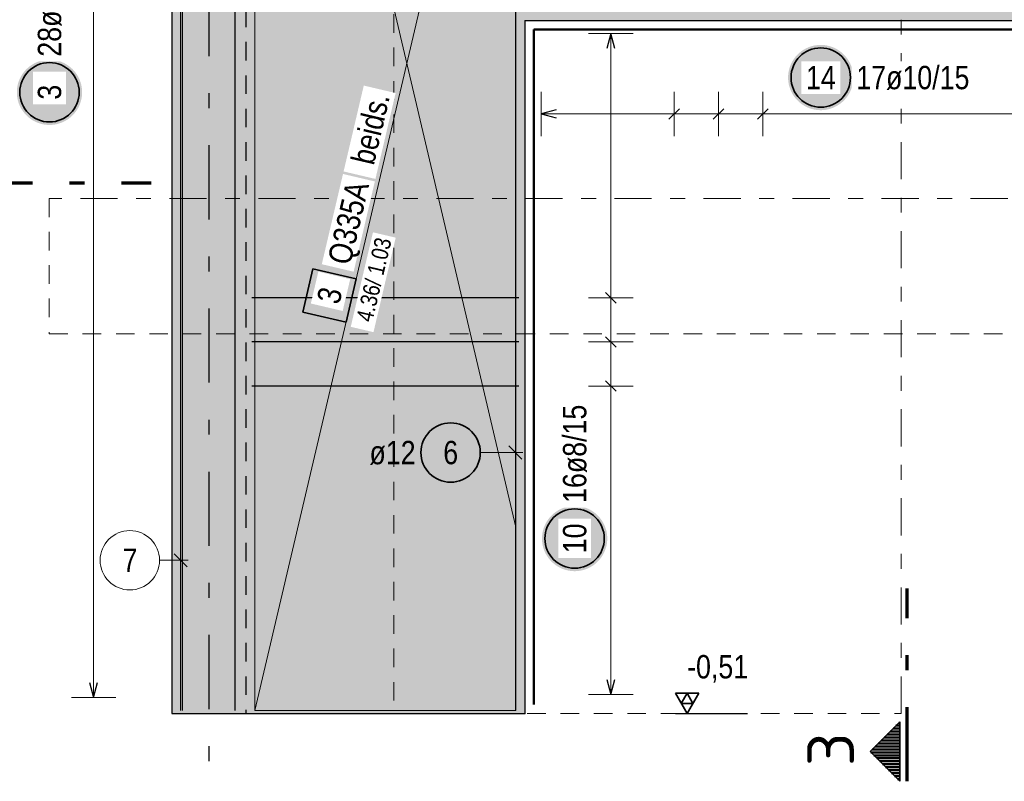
# Model space of a CAD drawing. Header units: millimetres. Extents: x -20 to 84, y 0 to 50.
# Tile 13 of 22: x 36.38 to 43.01, y 28.27 to 33.4. Entities that reach past the tile are written whole.
import ezdxf
from ezdxf.enums import TextEntityAlignment as Align

# ---------------------------------------------------------------- set-up
doc = ezdxf.new("R2010")
doc.units = ezdxf.units.MM
for name, pattern in [('DASHDOT', [1, 0.5, -0.25, 0, -0.25]), ('DASHDOTX2', [2, 1, -0.5, 0, -0.5]), ('HIDDEN', [0.375, 0.25, -0.125])]:
    doc.linetypes.add(name, pattern=pattern)
for name, color, linetype, lineweight in [('Achsen', 7, 'Continuous', 20), ('Bewehrung', 7, 'Continuous', 20), ('Schraffuren', 7, 'Continuous', 20)]:
    doc.layers.add(name, color=color, linetype=linetype, lineweight=lineweight)
doc.styles.add('Arial Narrow', font='ARIALN.TTF')
doc.styles.add('isocp', font='isocp', dxfattribs={"width": 1.1})
doc.dimstyles.new('Arch_Strakon_dimstyle', dxfattribs={"dimtxt": 17.5, "dimasz": 1, "dimexe": 1.25, "dimexo": 0.0625, "dimgap": 1, "dimtad": 0, "dimdec": 5, "dimzin": 12, "dimdsep": 46, "dimtxsty": 'Arial Narrow', "dimblk": 'Arrowhead_Tick', "dimsah": 1, "dimcen": 0, "dimse1": 1, "dimse2": 1, "dimclrd": 6, "dimclrt": 2, "dimazin": 0, "dimtfac": 1, "dimtdec": 4, "dimtmove": 0, "dimatfit": 3, "dimldrblk": 'NONE', "dimfxl": 1, "dimtvp": 1, "dimtolj": 1, "dimtzin": 0, "dimlwd": 13, "dimarcsym": 2})

# ---------------------------------------------------------------- blocks, each defined once
blk = doc.blocks.new('Arrowhead_Tick')
at = {"color": 0, "linetype": 'Continuous', "lineweight": -2, "ltscale": 0.5}
for p, q in [((0, 20), (0, -10)), ((-1, 0), (0, 0)), ((10, 0), (0, 0))]:
    blk.add_line(p, q, dxfattribs=at)
at = {"color": 2, "linetype": 'Continuous', "lineweight": 35, "ltscale": 0.5}
blk.add_line((4.42, 4.42), (-4.42, -4.42), dxfattribs=at)
blk = doc.blocks.new('*D11')
at = {"layer": 'Bewehrung', "color": 6, "linetype": 'Continuous', "lineweight": 13}
blk.add_line((38.4964, 34.0121), (39.7733, 34.0121), dxfattribs=at)
at = {"layer": 'Defpoints', "color": 0}
for p in [(39.7833, 34.0121), (38.4864, 33.4521), (39.7833, 33.3921)]:
    blk.add_point(p, dxfattribs=at)
at = {"layer": 'Bewehrung', "color": 6, "lineweight": 13, "xscale": 0.01, "yscale": 0.01, "zscale": 0.01}
blk.add_blockref('Arrowhead_Tick', (39.7833, 34.0121), dxfattribs=at)
at = {"layer": 'Bewehrung', "color": 6, "lineweight": 13, "xscale": 0.01, "yscale": 0.01, "zscale": 0.01, "rotation": 180}
blk.add_blockref('Arrowhead_Tick', (38.4864, 34.0121), dxfattribs=at)
at = {"layer": 'Bewehrung', "color": 2, "lineweight": -2, "insert": (39.1349, 34.1514), "char_height": 0.175, "attachment_point": 5, "style": 'Arial Narrow'}
blk.add_mtext('\\A1;65', dxfattribs=at)
blk = doc.blocks.new('_None')

msp = doc.modelspace()

# ---------------------------------------------------------------- hatches: boundary and pattern name
at = {"lineweight": 25, "true_color": 0xffffff}
for points in [[(41.997409, 33.00735), (41.997275, 33.015027), (41.996873, 33.022696), (41.996203, 33.030346), (41.995268, 33.037968), (41.994066, 33.045552), (41.992601, 33.05309), (41.990874, 33.060572), (41.988886, 33.06799), (41.986641, 33.075333), (41.984141, 33.082594), (41.981389, 33.089763), (41.978389, 33.096832), (41.975143, 33.103791), (41.971657, 33.110633), (41.967934, 33.11735), (41.963979, 33.123932), (41.959797, 33.130372), (41.955392, 33.136662), (41.950771, 33.142795), (41.945938, 33.148763), (41.9409, 33.154558), (41.935663, 33.160174), (41.930233, 33.165604), (41.924617, 33.170841), (41.918822, 33.175879), (41.912854, 33.180712), (41.906721, 33.185333), (41.900431, 33.189738), (41.893991, 33.19392), (41.887409, 33.197875), (41.880692, 33.201598), (41.87385, 33.205084), (41.866891, 33.20833), (41.859822, 33.21133), (41.852653, 33.214082), (41.845392, 33.216582), (41.838049, 33.218827), (41.830631, 33.220815), (41.823149, 33.222542), (41.815611, 33.224007), (41.808027, 33.225209), (41.800405, 33.226144), (41.792755, 33.226814), (41.785086, 33.227216), (41.777409, 33.22735), (41.769731, 33.227216), (41.762062, 33.226814), (41.754412, 33.226144), (41.746791, 33.225209), (41.739206, 33.224007), (41.731668, 33.222542), (41.724186, 33.220815), (41.716768, 33.218827), (41.709425, 33.216582), (41.702164, 33.214082), (41.694995, 33.21133), (41.687927, 33.20833), (41.680967, 33.205084), (41.674125, 33.201598), (41.667409, 33.197875), (41.660826, 33.19392), (41.654386, 33.189738), (41.648096, 33.185333), (41.641963, 33.180712), (41.635995, 33.175879), (41.6302, 33.170841), (41.624584, 33.165604), (41.619154, 33.160174), (41.613917, 33.154558), (41.608879, 33.148763), (41.604046, 33.142795), (41.599425, 33.136662), (41.59502, 33.130372), (41.590838, 33.123932), (41.586883, 33.11735), (41.58316, 33.110633), (41.579674, 33.103791), (41.576429, 33.096832), (41.573428, 33.089763), (41.570676, 33.082594), (41.568176, 33.075333), (41.565931, 33.06799), (41.563944, 33.060572), (41.562216, 33.05309), (41.560751, 33.045552), (41.55955, 33.037968), (41.558614, 33.030346), (41.557945, 33.022696), (41.557543, 33.015027), (41.557409, 33.00735), (41.557543, 32.999672), (41.557945, 32.992003), (41.558614, 32.984353), (41.55955, 32.976731), (41.560751, 32.969147), (41.562216, 32.961609), (41.563944, 32.954127), (41.565931, 32.946709), (41.568176, 32.939366), (41.570676, 32.932105), (41.573428, 32.924936), (41.576429, 32.917868), (41.579674, 32.910908), (41.58316, 32.904066), (41.586883, 32.89735), (41.590838, 32.890767), (41.59502, 32.884327), (41.599425, 32.878037), (41.604046, 32.871904), (41.608879, 32.865936), (41.613917, 32.860141), (41.619154, 32.854525), (41.624584, 32.849095), (41.6302, 32.843858), (41.635995, 32.83882), (41.641963, 32.833987), (41.648096, 32.829366), (41.654386, 32.824961), (41.660826, 32.820779), (41.667409, 32.816824), (41.674125, 32.813101), (41.680967, 32.809615), (41.687927, 32.80637), (41.694995, 32.803369), (41.702164, 32.800617), (41.709425, 32.798117), (41.716768, 32.795872), (41.724186, 32.793885), (41.731668, 32.792157), (41.739206, 32.790692), (41.746791, 32.789491), (41.754412, 32.788555), (41.762062, 32.787885), (41.769731, 32.787484), (41.777409, 32.78735), (41.785086, 32.787484), (41.792755, 32.787885), (41.800405, 32.788555), (41.808027, 32.789491), (41.815611, 32.790692), (41.823149, 32.792157), (41.830631, 32.793885), (41.838049, 32.795872), (41.845392, 32.798117), (41.852653, 32.800617), (41.859822, 32.803369), (41.866891, 32.80637), (41.87385, 32.809615), (41.880692, 32.813101), (41.887409, 32.816824), (41.893991, 32.820779), (41.900431, 32.824961), (41.906721, 32.829366), (41.912854, 32.833987), (41.918822, 32.83882), (41.924617, 32.843858), (41.930233, 32.849095), (41.935663, 32.854525), (41.9409, 32.860141), (41.945938, 32.865936), (41.950771, 32.871904), (41.955392, 32.878037), (41.959797, 32.884327), (41.963979, 32.890767), (41.967934, 32.89735), (41.971657, 32.904066), (41.975143, 32.910908), (41.978389, 32.917868), (41.981389, 32.924936), (41.984141, 32.932105), (41.986641, 32.939366), (41.988886, 32.946709), (41.990874, 32.954127), (41.992601, 32.961609), (41.994066, 32.969147), (41.995268, 32.976731), (41.996203, 32.984353), (41.996873, 32.992003)], [(36.7993, 32.907871), (36.799166, 32.915549), (36.798764, 32.923217), (36.798095, 32.930867), (36.797159, 32.938489), (36.795958, 32.946073), (36.794493, 32.953611), (36.792765, 32.961094), (36.790778, 32.968511), (36.788533, 32.975855), (36.786032, 32.983115), (36.783281, 32.990284), (36.78028, 32.997353), (36.777035, 33.004313), (36.773549, 33.011155), (36.769826, 33.017871), (36.765871, 33.024453), (36.761688, 33.030893), (36.757284, 33.037184), (36.752662, 33.043316), (36.74783, 33.049284), (36.742792, 33.05508), (36.737555, 33.060696), (36.732125, 33.066126), (36.726509, 33.071363), (36.720713, 33.076401), (36.714746, 33.081233), (36.708613, 33.085855), (36.702323, 33.090259), (36.695882, 33.094441), (36.6893, 33.098396), (36.682584, 33.102119), (36.675742, 33.105606), (36.668782, 33.108851), (36.661714, 33.111851), (36.654545, 33.114603), (36.647284, 33.117103), (36.63994, 33.119348), (36.632523, 33.121336), (36.625041, 33.123063), (36.617503, 33.124529), (36.609918, 33.12573), (36.602296, 33.126666), (36.594647, 33.127335), (36.586978, 33.127737), (36.5793, 33.127871), (36.571622, 33.127737), (36.563954, 33.127335), (36.556304, 33.126666), (36.548682, 33.12573), (36.541097, 33.124529), (36.53356, 33.123063), (36.526077, 33.121336), (36.51866, 33.119348), (36.511316, 33.117103), (36.504056, 33.114603), (36.496887, 33.111851), (36.489818, 33.108851), (36.482858, 33.105606), (36.476016, 33.102119), (36.4693, 33.098396), (36.462718, 33.094441), (36.456278, 33.090259), (36.449987, 33.085855), (36.443855, 33.081233), (36.437887, 33.076401), (36.432091, 33.071363), (36.426475, 33.066126), (36.421045, 33.060696), (36.415808, 33.05508), (36.41077, 33.049284), (36.405938, 33.043316), (36.401316, 33.037184), (36.396912, 33.030893), (36.392729, 33.024453), (36.388774, 33.017871), (36.385052, 33.011155), (36.381565, 33.004313), (36.37832, 32.997353), (36.37532, 32.990284), (36.372568, 32.983115), (36.370068, 32.975855), (36.367823, 32.968511), (36.365835, 32.961094), (36.364108, 32.953611), (36.362642, 32.946073), (36.361441, 32.938489), (36.360505, 32.930867), (36.359836, 32.923217), (36.359434, 32.915549), (36.3593, 32.907871), (36.359434, 32.900193), (36.359836, 32.892524), (36.360505, 32.884875), (36.361441, 32.877253), (36.362642, 32.869668), (36.364108, 32.86213), (36.365835, 32.854648), (36.367823, 32.847231), (36.370068, 32.839887), (36.372568, 32.832626), (36.37532, 32.825457), (36.37832, 32.818389), (36.381565, 32.811429), (36.385052, 32.804587), (36.388774, 32.797871), (36.392729, 32.791289), (36.396912, 32.784848), (36.401316, 32.778558), (36.405938, 32.772425), (36.41077, 32.766458), (36.415808, 32.760662), (36.421045, 32.755046), (36.426475, 32.749616), (36.432091, 32.744379), (36.437887, 32.739341), (36.443855, 32.734509), (36.449987, 32.729887), (36.456278, 32.725483), (36.462718, 32.7213), (36.4693, 32.717345), (36.476016, 32.713622), (36.482858, 32.710136), (36.489818, 32.706891), (36.496887, 32.70389), (36.504056, 32.701139), (36.511316, 32.698638), (36.51866, 32.696393), (36.526077, 32.694406), (36.53356, 32.692678), (36.541097, 32.691213), (36.548682, 32.690012), (36.556304, 32.689076), (36.563954, 32.688407), (36.571622, 32.688005), (36.5793, 32.687871), (36.586978, 32.688005), (36.594647, 32.688407), (36.602296, 32.689076), (36.609918, 32.690012), (36.617503, 32.691213), (36.625041, 32.692678), (36.632523, 32.694406), (36.63994, 32.696393), (36.647284, 32.698638), (36.654545, 32.701139), (36.661714, 32.70389), (36.668782, 32.706891), (36.675742, 32.710136), (36.682584, 32.713622), (36.6893, 32.717345), (36.695882, 32.7213), (36.702323, 32.725483), (36.708613, 32.729887), (36.714746, 32.734509), (36.720713, 32.739341), (36.726509, 32.744379), (36.732125, 32.749616), (36.737555, 32.755046), (36.742792, 32.760662), (36.74783, 32.766458), (36.752662, 32.772425), (36.757284, 32.778558), (36.761688, 32.784848), (36.765871, 32.791289), (36.769826, 32.797871), (36.773549, 32.804587), (36.777035, 32.811429), (36.78028, 32.818389), (36.783281, 32.825457), (36.786032, 32.832626), (36.788533, 32.839887), (36.790778, 32.847231), (36.792765, 32.854648), (36.794493, 32.86213), (36.795958, 32.869668), (36.797159, 32.877253), (36.798095, 32.884875), (36.798764, 32.892524)]]:
    msp.add_hatch(color=7, dxfattribs=at).paths.add_polyline_path(points)
at = {"lineweight": 35, "true_color": 0xffffff}
msp.add_hatch(color=7, dxfattribs=at).paths.add_polyline_path([(38.355079, 31.718842), (38.286412, 31.426806), (38.578448, 31.358139), (38.647115, 31.650175)])
at = {"lineweight": 50}
h = msp.add_hatch(dxfattribs=at)
h.set_pattern_fill('Mau', color=4, scale=0.01, angle=-180, style=0, pattern_type=2)
h.set_pattern_definition([(-180, (0, 0), (2e-18, -0.02), [])])
h.paths.add_polyline_path([(42.309851, 28.665084), (42.109851, 28.465084), (42.309851, 28.265084)])
at = {"layer": 'Bewehrung', "lineweight": 25, "true_color": 0xffffff}
msp.add_hatch(color=7, dxfattribs=at).paths.add_polyline_path([(40.338829, 29.900964), (40.338695, 29.908642), (40.338294, 29.91631), (40.337624, 29.92396), (40.336688, 29.931582), (40.335487, 29.939166), (40.334022, 29.946704), (40.332295, 29.954186), (40.330307, 29.961604), (40.328062, 29.968947), (40.325562, 29.976208), (40.32281, 29.983377), (40.319809, 29.990446), (40.316564, 29.997405), (40.313078, 30.004247), (40.309355, 30.010964), (40.3054, 30.017546), (40.301218, 30.023986), (40.296813, 30.030276), (40.292192, 30.036409), (40.287359, 30.042377), (40.282321, 30.048172), (40.277084, 30.053788), (40.271654, 30.059218), (40.266038, 30.064455), (40.260243, 30.069493), (40.254275, 30.074326), (40.248142, 30.078947), (40.241852, 30.083352), (40.235412, 30.087534), (40.228829, 30.091489), (40.222113, 30.095212), (40.215271, 30.098698), (40.208312, 30.101944), (40.201243, 30.104944), (40.194074, 30.107696), (40.186813, 30.110196), (40.17947, 30.112441), (40.172052, 30.114429), (40.16457, 30.116156), (40.157032, 30.117621), (40.149448, 30.118823), (40.141826, 30.119758), (40.134176, 30.120428), (40.126507, 30.12083), (40.118829, 30.120964), (40.111152, 30.12083), (40.103483, 30.120428), (40.095833, 30.119758), (40.088211, 30.118823), (40.080627, 30.117621), (40.073089, 30.116156), (40.065607, 30.114429), (40.058189, 30.112441), (40.050846, 30.110196), (40.043585, 30.107696), (40.036416, 30.104944), (40.029347, 30.101944), (40.022388, 30.098698), (40.015546, 30.095212), (40.008829, 30.091489), (40.002247, 30.087534), (39.995807, 30.083352), (39.989517, 30.078947), (39.983384, 30.074326), (39.977416, 30.069493), (39.971621, 30.064455), (39.966005, 30.059218), (39.960575, 30.053788), (39.955338, 30.048172), (39.9503, 30.042377), (39.945467, 30.036409), (39.940846, 30.030276), (39.936441, 30.023986), (39.932259, 30.017546), (39.928304, 30.010964), (39.924581, 30.004247), (39.921095, 29.997405), (39.917849, 29.990446), (39.914849, 29.983377), (39.912097, 29.976208), (39.909597, 29.968947), (39.907352, 29.961604), (39.905364, 29.954186), (39.903637, 29.946704), (39.902172, 29.939166), (39.90097, 29.931582), (39.900035, 29.92396), (39.899365, 29.91631), (39.898963, 29.908642), (39.898829, 29.900964), (39.898963, 29.893286), (39.899365, 29.885617), (39.900035, 29.877967), (39.90097, 29.870346), (39.902172, 29.862761), (39.903637, 29.855223), (39.905364, 29.847741), (39.907352, 29.840323), (39.909597, 29.83298), (39.912097, 29.825719), (39.914849, 29.81855), (39.917849, 29.811482), (39.921095, 29.804522), (39.924581, 29.79768), (39.928304, 29.790964), (39.932259, 29.784381), (39.936441, 29.777941), (39.940846, 29.771651), (39.945467, 29.765518), (39.9503, 29.75955), (39.955338, 29.753755), (39.960575, 29.748139), (39.966005, 29.742709), (39.971621, 29.737472), (39.977416, 29.732434), (39.983384, 29.727601), (39.989517, 29.72298), (39.995807, 29.718575), (40.002247, 29.714393), (40.008829, 29.710438), (40.015546, 29.706715), (40.022388, 29.703229), (40.029347, 29.699984), (40.036416, 29.696983), (40.043585, 29.694231), (40.050846, 29.691731), (40.058189, 29.689486), (40.065607, 29.687499), (40.073089, 29.685771), (40.080627, 29.684306), (40.088211, 29.683105), (40.095833, 29.682169), (40.103483, 29.6815), (40.111152, 29.681098), (40.118829, 29.680964), (40.126507, 29.681098), (40.134176, 29.6815), (40.141826, 29.682169), (40.149448, 29.683105), (40.157032, 29.684306), (40.16457, 29.685771), (40.172052, 29.687499), (40.17947, 29.689486), (40.186813, 29.691731), (40.194074, 29.694231), (40.201243, 29.696983), (40.208312, 29.699984), (40.215271, 29.703229), (40.222113, 29.706715), (40.228829, 29.710438), (40.235412, 29.714393), (40.241852, 29.718575), (40.248142, 29.72298), (40.254275, 29.727601), (40.260243, 29.732434), (40.266038, 29.737472), (40.271654, 29.742709), (40.277084, 29.748139), (40.282321, 29.753755), (40.287359, 29.75955), (40.292192, 29.765518), (40.296813, 29.771651), (40.301218, 29.777941), (40.3054, 29.784381), (40.309355, 29.790964), (40.313078, 29.79768), (40.316564, 29.804522), (40.319809, 29.811482), (40.32281, 29.81855), (40.325562, 29.825719), (40.328062, 29.83298), (40.330307, 29.840323), (40.332295, 29.847741), (40.334022, 29.855223), (40.335487, 29.862761), (40.336688, 29.870346), (40.337624, 29.877967), (40.338294, 29.885617)])
at = {"layer": 'Schraffuren', "lineweight": 50, "true_color": 0xd7ffd7}
for points in [[(44.783348, 28.722137), (63.513525, 28.722137), (63.513525, 37.522135), (37.903348, 37.522137), (37.903348, 28.722137), (39.783348, 28.722137), (39.783348, 33.392137), (44.783348, 33.392137)], [(37.403348, 28.722137), (37.903348, 28.722137), (37.903348, 37.082149), (37.403348, 37.082149)]]:
    msp.add_hatch(color=254, dxfattribs=at).paths.add_polyline_path(points)

# ---------------------------------------------------------------- linework, layer by layer
at = {"color": 3, "linetype": 'DASHDOTX2', "lineweight": 25, "ltscale": 0.5}
msp.add_line((37.653369, 39.151449), (37.653369, 28.374805), dxfattribs=at)
at = {"color": 9, "linetype": 'HIDDEN', "lineweight": 0, "ltscale": 0.5}
for p, q in [((38.899308, 38.833917), (38.899308, 28.722137)), ((36.577747, 32.192475), (36.577747, 31.279583)), ((36.577747, 31.279583), (65.237903, 31.279583)), ((38.899308, 28.722137), (42.31949, 28.722137))]:
    msp.add_line(p, q, dxfattribs=at)
at = {"color": 8, "linetype": 'DASHDOT', "lineweight": 18, "ltscale": 0.5}
msp.add_line((42.31949, 28.722137), (42.31949, 38.833917), dxfattribs=at)
at = {"color": 9, "linetype": 'Continuous', "lineweight": 0, "ltscale": 0.5}
for p, q in [((37.463348, 37.742137), (37.463348, 28.742137)), ((37.963351, 37.462133), (37.963351, 28.742139)), ((39.723351, 28.742139), (39.723351, 33.452135)), ((37.507542, 29.710093), (37.419154, 29.798481)), ((37.320874, 29.754287), (37.513348, 29.754287)), ((37.963351, 28.742139), (39.723351, 28.742139)), ((39.723351, 28.742139), (39.723351, 28.742139))]:
    msp.add_line(p, q, dxfattribs=at)
at = {"color": 3, "linetype": 'Continuous', "lineweight": 25, "ltscale": 0.5}
for p, q in [((37.475348, 28.742137), (37.475348, 37.742137)), ((37.831348, 28.742137), (37.831348, 37.742137)), ((39.719348, 34.642137), (39.719348, 28.742137)), ((39.993348, 32.788872), (39.893348, 32.762078)), ((40.824952, 32.797433), (40.754242, 32.726722)), ((41.123702, 32.797433), (41.052992, 32.726722)), ((41.422452, 32.797433), (41.351741, 32.726722)), ((39.893348, 32.762078), (39.993348, 32.735283)), ((39.763542, 30.436186), (39.675154, 30.524575)), ((36.849871, 28.930137), (36.876666, 28.830137)), ((36.876666, 28.830137), (36.903461, 28.930137)), ((40.797916, 28.722135), (41.283016, 28.722135))]:
    msp.add_line(p, q, dxfattribs=at)
at = {"color": 3, "linetype": 'HIDDEN', "lineweight": 25, "ltscale": 0.5}
msp.add_line((37.903348, 37.522149), (37.903348, 28.722137), dxfattribs=at)
at = {"color": 7, "linetype": 'Continuous', "lineweight": 18, "ltscale": 0.5}
for p, q in [((37.963342, 37.462135), (37.963342, 28.742141)), ((39.723342, 28.742141), (39.723342, 33.452137)), ((37.963342, 28.742141), (39.723342, 28.742141)), ((39.723342, 28.742141), (39.723342, 28.742141))]:
    msp.add_line(p, q, dxfattribs=at)
at = {"color": 5, "linetype": 'Continuous', "lineweight": 18, "ltscale": 0.5}
for p, q in [((36.876666, 28.830137), (36.876666, 36.974144)), ((39.893348, 32.912078), (39.893348, 32.612078)), ((40.789597, 32.912078), (40.789597, 32.612078)), ((41.088347, 32.912078), (41.088347, 32.612078)), ((41.387097, 32.912078), (41.387097, 32.612078)), ((39.893348, 32.762078), (44.673345, 32.762078)), ((39.483129, 30.48038), (39.769348, 30.48038)), ((36.726666, 28.830137), (37.026666, 28.830137))]:
    msp.add_line(p, q, dxfattribs=at)
at = {"color": 1, "linetype": 'DASHDOTX2', "lineweight": 70, "ltscale": 0.5}
for p, q in [((35.965069, 32.297467), (37.265069, 32.297467)), ((42.359851, 28.265084), (42.359851, 29.565084))]:
    msp.add_line(p, q, dxfattribs=at)
at = {"color": 9, "linetype": 'DASHDOT', "lineweight": 0, "ltscale": 0.5}
msp.add_line((65.237903, 32.192475), (36.577747, 32.192475), dxfattribs=at)
at = {"color": 2, "linetype": 'Continuous', "lineweight": 35, "ltscale": 0.5}
for p, q in [((38.355079, 31.718842), (38.286412, 31.426806)), ((38.647115, 31.650175), (38.355079, 31.718842)), ((38.578448, 31.358139), (38.647115, 31.650175)), ((38.286412, 31.426806), (38.578448, 31.358139)), ((40.955416, 28.85853), (40.797916, 28.85853)), ((40.797916, 28.85853), (40.876666, 28.722135)), ((40.876666, 28.85853), (40.837291, 28.790332)), ((40.876666, 28.722135), (40.955416, 28.85853)), ((40.916041, 28.790332), (40.876666, 28.85853)), ((40.837291, 28.790332), (40.916041, 28.790332))]:
    msp.add_line(p, q, dxfattribs=at)
at = {"color": 2, "linetype": 'Continuous', "lineweight": 35}
for p, q in [((42.109851, 28.465084), (42.309851, 28.665084)), ((42.309851, 28.265084), (42.309851, 28.665084)), ((42.309851, 28.265084), (42.109851, 28.465084))]:
    msp.add_line(p, q, dxfattribs=at)
at = {"color": 2, "linetype": 'Continuous', "lineweight": 35, "ltscale": 0.5}
for centre in [(41.777409, 33.00735), (36.5793, 32.907871), (39.283129, 30.48038)]:
    msp.add_circle(centre, 0.2, dxfattribs=at)
at = {"color": 9, "linetype": 'Continuous', "lineweight": 0, "ltscale": 0.5}
msp.add_circle((37.120874, 29.754287), 0.2, dxfattribs=at)
at = {"color": 9, "linetype": 'Continuous', "lineweight": 0}
msp.add_circle((39.783348, 28.722135), 0.00222, dxfattribs=at)
at = {"layer": 'Achsen', "color": 4, "linetype": 'Continuous', "lineweight": 50}
for q in [(44.723348, 33.332137), (39.843348, 28.782137)]:
    msp.add_line((39.843348, 33.332137), q, dxfattribs=at)
at = {"layer": 'Bewehrung', "color": 5, "linetype": 'Continuous', "lineweight": 18, "ltscale": 0.5}
for p, q in [((40.513246, 33.304134), (40.213246, 33.304134)), ((40.363246, 28.850137), (40.363246, 33.304134)), ((40.213246, 31.522535), (40.513246, 31.522535)), ((40.213246, 31.225602), (40.513246, 31.225602)), ((40.213246, 30.928669), (40.513246, 30.928669)), ((40.213246, 28.850137), (40.513246, 28.850137))]:
    msp.add_line(p, q, dxfattribs=at)
at = {"layer": 'Bewehrung', "color": 3, "linetype": 'Continuous', "lineweight": 25, "ltscale": 0.5}
for p, q in [((40.363246, 33.304134), (40.336451, 33.204134)), ((40.390041, 33.204134), (40.363246, 33.304134)), ((40.327891, 31.55789), (40.398602, 31.48718)), ((39.743348, 31.522535), (37.943348, 31.522535)), ((40.327891, 31.260957), (40.398602, 31.190247)), ((39.743348, 31.225602), (37.943348, 31.225602)), ((39.743348, 30.928669), (37.943348, 30.928669)), ((40.327891, 30.964024), (40.398602, 30.893314)), ((40.336451, 28.950137), (40.363246, 28.850137)), ((40.363246, 28.850137), (40.390041, 28.950137))]:
    msp.add_line(p, q, dxfattribs=at)
at = {"layer": 'Bewehrung', "color": 2, "linetype": 'Continuous', "lineweight": 35, "ltscale": 0.5}
msp.add_circle((40.118829, 29.900964), 0.2, dxfattribs=at)
at = {"layer": 'Schraffuren', "color": 3, "linetype": 'Continuous', "lineweight": 25}
for p, q in [((37.403348, 37.082149), (37.403348, 28.722137)), ((39.783348, 33.392137), (44.783348, 33.392137)), ((39.783348, 33.392137), (39.783348, 28.722137)), ((37.403348, 28.722137), (37.903348, 28.722137)), ((37.903348, 28.722137), (39.783348, 28.722137))]:
    msp.add_line(p, q, dxfattribs=at)

# ---------------------------------------------------------------- texts
at = {"color": 2, "lineweight": 35, "style": 'isocp', "width": 1.15}
msp.add_text('3', height=0.315, rotation=90, dxfattribs=at).set_placement((42.002202, 28.480728), align=Align.CENTER)
at = {"color": 2, "lineweight": 35, "char_height": 0.1575, "attachment_point": 1, "line_spacing_factor": 0.9, "style": 'Arial Narrow'}
for s, insert in [('ø12', (38.736004, 30.55913)), ('6', (39.233517, 30.55913)), (' -0,51', (40.826917, 29.115885))]:
    msp.add_mtext(s, dxfattribs=dict(at, insert=insert))
at = {"color": 9, "lineweight": 0, "insert": (37.071261, 29.833037), "char_height": 0.1575, "attachment_point": 1, "line_spacing_factor": 0.9, "style": 'Arial Narrow'}
msp.add_mtext('7', dxfattribs=at)

# ---------------------------------------------------------------- dimensions: what is measured, and where the dimension line sits
at = {"layer": 'Bewehrung', "lineweight": -2}
dim = msp.add_linear_dim(base=(39.783348, 34.012078), p1=(38.486432, 33.452137), p2=(39.783348, 33.392137), text='65', dimstyle='Arch_Strakon_dimstyle', override={"dimscale": 0.01, "dimtxt": 17.5, "dimasz": 1, "dimgap": 5, "dimtad": 1, "dimjust": 0, "dimtih": 0, "dimtoh": 0, "dimdec": 5, "dimdsep": 46, "dimtxsty": 'Arial Narrow', "dimclrd": 6, "dimclrt": 2, "dimtix": 1, "dimtofl": 255, "dimtmove": 0, "dimatfit": 2, "dimfxl": 0, "dimfxlon": 0, "dimtvp": 28.571429, "dimlwd": 13}, dxfattribs=at)
dim.commit()
dim.dimension.update_dxf_attribs({"geometry": '*D11', "text_midpoint": (39.13489, 34.012078), "dimtype": 160})

# ---------------------------------------------------------------- next in the draw order: texts
at = {"color": 2, "lineweight": 35, "char_height": 0.1575, "attachment_point": 1, "rotation": 90, "line_spacing_factor": 0.9, "style": 'Arial Narrow', "bg_fill": 3, "box_fill_scale": 1.2, "bg_fill_color": 256, "bg_fill_true_color": 13158600, "bg_fill_transparency": 0}
for s, insert in [('28ø8/15', (36.50055, 33.147871)), ('3', (36.50055, 32.858258))]:
    msp.add_mtext(s, dxfattribs=dict(at, insert=insert))
at = {"color": 2, "lineweight": 35, "char_height": 0.1575, "attachment_point": 1, "line_spacing_factor": 0.9, "style": 'Arial Narrow', "bg_fill": 3, "box_fill_scale": 1.2, "bg_fill_color": 256, "bg_fill_true_color": 13158600, "bg_fill_transparency": 0}
for s, insert in [('14', (41.678184, 33.0861)), ('17ø10/15', (42.017409, 33.0861))]:
    msp.add_mtext(s, dxfattribs=dict(at, insert=insert))
at = {"layer": 'Bewehrung', "color": 2, "lineweight": 35, "char_height": 0.1575, "attachment_point": 1, "rotation": 90, "line_spacing_factor": 0.9, "style": 'Arial Narrow', "bg_fill": 3, "box_fill_scale": 1.2, "bg_fill_color": 256, "bg_fill_true_color": 13158600, "bg_fill_transparency": 0}
for s, insert in [('16ø8/15', (40.040079, 30.140964)), ('10', (40.040079, 29.801739))]:
    msp.add_mtext(s, dxfattribs=dict(at, insert=insert))

# ---------------------------------------------------------------- next in the draw order: linework, layer by layer
at = {"color": 7, "linetype": 'Continuous', "lineweight": 18, "ltscale": 0.5}
msp.add_line((40.013695, 37.462136), (37.963342, 28.742141), dxfattribs=at)

# ---------------------------------------------------------------- next in the draw order: texts
at = {"color": 2, "lineweight": 35, "char_height": 0.1575, "attachment_point": 1, "line_spacing_factor": 0.9, "style": 'Arial Narrow', "bg_fill": 3, "box_fill_scale": 1.2, "bg_fill_color": 256, "bg_fill_true_color": 13158600, "bg_fill_transparency": 0}
for s, insert, rotation in [(' beids.', (38.599517, 32.397983), 76.7682574), ('Q335A', (38.452556, 31.772968), 76.768266), ('3', (38.378748, 31.50822), 76.768266)]:
    msp.add_mtext(s, dxfattribs=dict(at, insert=insert, rotation=rotation))

# ---------------------------------------------------------------- next in the draw order: texts
at = {"color": 2, "lineweight": 35, "insert": (38.636855, 31.344406), "char_height": 0.1125, "attachment_point": 1, "rotation": 76.768266, "line_spacing_factor": 0.9, "style": 'Arial Narrow', "bg_fill": 3, "box_fill_scale": 1.2, "bg_fill_color": 256, "bg_fill_true_color": 13158600, "bg_fill_transparency": 0}
msp.add_mtext(' 4.36/ 1.03', dxfattribs=at)

# ---------------------------------------------------------------- next in the draw order: linework, layer by layer
at = {"color": 9, "linetype": 'Continuous', "lineweight": 0, "ltscale": 0.5}
msp.add_line((37.963351, 37.462133), (39.723351, 29.976986), dxfattribs=at)

doc.saveas('drawing.dxf')
